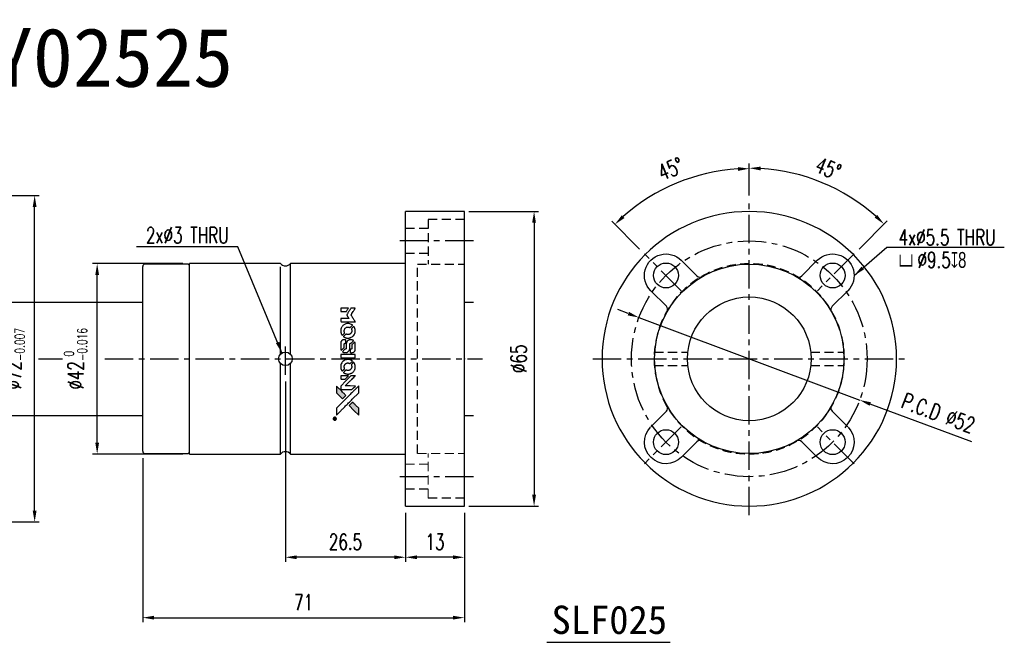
# Model space of a CAD drawing. Header units: millimetres. Extents: x -62 to 395, y -73 to 75.
# Tile 2 of 2: x 178 to 395, y -63 to 75. Entities that reach past the tile are written whole.
import ezdxf
from ezdxf.enums import TextEntityAlignment as Align

# ---------------------------------------------------------------- set-up
doc = ezdxf.new("R2010")
doc.units = ezdxf.units.MM
doc.linetypes.add('CENTER', pattern=[2, 1.25, -0.25, 0.25, -0.25])
doc.linetypes.add('DASHED', pattern=[0.75, 0.5, -0.25])
for name, color, linetype in [('CHA', 7, 'Continuous'), ('CL', 1, 'CENTER'), ('DIM', 4, 'Continuous'), ('HID', 2, 'DASHED'), ('OUT', 3, 'Continuous')]:
    doc.layers.add(name, color=color, linetype=linetype)
doc.styles.add('DIM-7', font='SIMPLEX.shx', dxfattribs={"width": 0.7, "bigfont": 'chineset.shx'})
doc.styles.add('T', font='kaiu.ttf')
doc.dimstyles.new('CNS', dxfattribs={"dimtxt": 3.5, "dimasz": 2.5, "dimexe": 1, "dimexo": 1.5, "dimgap": 0.09, "dimtad": 0, "dimdsep": 46, "dimtxsty": 'DIM-7', "dimcen": 0.09, "dimclrd": 1, "dimclre": 1, "dimclrt": 4, "dimadec": 0, "dimazin": 0, "dimtfac": 1, "dimtix": 1, "dimtmove": 2, "dimatfit": 3, "dimfxl": 1, "dimtvp": 0.971429, "dimtolj": 1, "dimarcsym": 0})

# ---------------------------------------------------------------- blocks, each defined once
blk = doc.blocks.new('*D9')
at = {"layer": 'DEFPOINTS', "color": 0}
for p in [(140.8, 36), (181.15, 36), (140.8, -36)]:
    blk.add_point(p, dxfattribs=at)
at = {"layer": 'DIM', "color": 0, "lineweight": -2}
for p, q in [((142.3, 36), (182.15, 36)), ((181.15, -33.5), (181.15, 33.5)), ((142.3, -36), (182.15, -36))]:
    blk.add_line(p, q, dxfattribs=at)
at = {"layer": 'DIM', "color": 0}
for points in [[(180.73, 33.5), (181.57, 33.5), (181.15, 36)], [(180.73, -33.5), (181.57, -33.5), (181.15, -36)]]:
    blk.add_solid(points, dxfattribs=at)
at = {"layer": 'DIM', "color": 0, "insert": (176.39, 0), "char_height": 3.5, "attachment_point": 5, "rotation": 90, "style": 'DIM-7'}
blk.add_mtext('\\A1;%%C72{\\H2.1;\\S 0^ -0.007;}', dxfattribs=at)
blk = doc.blocks.new('*D13')
at = {"layer": 'DEFPOINTS', "color": 0}
for p in [(275.5, 32.5), (275.5, -32.5), (291.37, -32.5)]:
    blk.add_point(p, dxfattribs=at)
at = {"layer": 'DIM', "color": 0, "lineweight": -2}
for p, q in [((277, 32.5), (292.37, 32.5)), ((291.37, 30), (291.37, -30)), ((277, -32.5), (292.37, -32.5))]:
    blk.add_line(p, q, dxfattribs=at)
at = {"layer": 'DIM', "color": 0}
for points in [[(290.95, 30), (291.79, 30), (291.37, 32.5)], [(290.95, -30), (291.79, -30), (291.37, -32.5)]]:
    blk.add_solid(points, dxfattribs=at)
at = {"layer": 'DIM', "color": 0, "insert": (287.97, 0), "char_height": 3.5, "attachment_point": 5, "rotation": 90, "style": 'DIM-7'}
blk.add_mtext('\\A1;%%C65', dxfattribs=at)
blk = doc.blocks.new('*D14')
at = {"layer": 'DEFPOINTS', "color": 0}
for p in [(263, -32.5), (276, -32.5), (263, -43.78)]:
    blk.add_point(p, dxfattribs=at)
at = {"layer": 'DIM', "color": 0, "lineweight": -2}
for p, q in [((263, -34), (263, -44.78)), ((276, -34), (276, -44.78)), ((273.5, -43.78), (265.5, -43.78))]:
    blk.add_line(p, q, dxfattribs=at)
at = {"layer": 'DIM', "color": 0}
for points in [[(265.5, -43.37), (265.5, -44.2), (263, -43.78)], [(273.5, -43.37), (273.5, -44.2), (276, -43.78)]]:
    blk.add_solid(points, dxfattribs=at)
at = {"layer": 'DIM', "color": 0, "insert": (269.5, -40.38), "char_height": 3.5, "attachment_point": 5, "style": 'DIM-7'}
blk.add_mtext('\\A1;13', dxfattribs=at)
blk = doc.blocks.new('*D15')
at = {"layer": 'DEFPOINTS', "color": 0}
for p in [(236.5, -3.5), (263, -32.5), (236.5, -43.78)]:
    blk.add_point(p, dxfattribs=at)
at = {"layer": 'DIM', "color": 0, "lineweight": -2}
for p, q in [((236.5, -5), (236.5, -44.78)), ((263, -34), (263, -44.78)), ((260.5, -43.78), (239, -43.78))]:
    blk.add_line(p, q, dxfattribs=at)
at = {"layer": 'DIM', "color": 0}
for points in [[(239, -43.37), (239, -44.2), (236.5, -43.78)], [(260.5, -43.37), (260.5, -44.2), (263, -43.78)]]:
    blk.add_solid(points, dxfattribs=at)
at = {"layer": 'DIM', "color": 0, "insert": (249.75, -40.38), "char_height": 3.5, "attachment_point": 5, "style": 'DIM-7'}
blk.add_mtext('\\A1;26.5', dxfattribs=at)
blk = doc.blocks.new('*D16')
at = {"layer": 'DEFPOINTS', "color": 0}
for p in [(194.95, 21), (215.35, 21), (215.35, -21)]:
    blk.add_point(p, dxfattribs=at)
at = {"layer": 'DIM', "color": 7, "lineweight": -2}
for p, q in [((213.85, 21), (193.95, 21)), ((194.95, -18.5), (194.95, 18.5)), ((213.85, -21), (193.95, -21))]:
    blk.add_line(p, q, dxfattribs=at)
at = {"layer": 'DIM', "color": 7}
for points in [[(194.53, 18.5), (195.37, 18.5), (194.95, 21)], [(194.53, -18.5), (195.37, -18.5), (194.95, -21)]]:
    blk.add_solid(points, dxfattribs=at)
at = {"layer": 'DIM', "color": 7, "insert": (190.19, 0), "char_height": 3.5, "attachment_point": 5, "rotation": 90, "style": 'DIM-7'}
blk.add_mtext('\\A1;%%C42{\\H2.1;\\S 0^ -0.016;}', dxfattribs=at)
blk = doc.blocks.new('*D17')
at = {"layer": 'DEFPOINTS', "color": 0}
for p in [(328.01, 40.52), (338.87, 34.5), (315.71, 23.16), (323.84, 15.03), (338.87, -34.5)]:
    blk.add_point(p, dxfattribs=at)
at = {"layer": 'DIM', "color": 0, "lineweight": -2}
for p, q in [((338.87, 36), (338.87, 42.95)), ((314.65, 24.22), (308.5, 30.37))]:
    blk.add_line(p, q, dxfattribs=at)
blk.add_arc((338.87, 0), 41.95, 93.4154, 131.585, dxfattribs=at)
at = {"layer": 'DIM', "color": 0}
for points in [[(336.36, 42.29), (336.38, 41.45), (338.87, 41.95)], [(311.32, 31.07), (310.74, 31.68), (309.21, 29.66)]]:
    blk.add_solid(points, dxfattribs=at)
at = {"layer": 'DIM', "color": 0, "insert": (321.52, 41.89), "char_height": 3.5, "attachment_point": 5, "rotation": 22.5002, "style": 'DIM-7'}
blk.add_mtext('\\A1;45°', dxfattribs=at)
blk = doc.blocks.new('*D18')
at = {"layer": 'DEFPOINTS', "color": 0}
for p in [(359.9, 36.43), (338.87, 34.5), (362.03, 23.16), (353.9, 15.03), (338.87, -34.5)]:
    blk.add_point(p, dxfattribs=at)
at = {"layer": 'DIM', "color": 0, "lineweight": -2}
for p, q in [((338.87, 36), (338.87, 43.06)), ((363.09, 24.22), (369.32, 30.45))]:
    blk.add_line(p, q, dxfattribs=at)
blk.add_arc((338.87, 0), 42.06, 48.4056, 86.594, dxfattribs=at)
at = {"layer": 'DIM', "color": 0}
for points in [[(341.36, 41.57), (341.38, 42.4), (338.87, 42.06)], [(367.08, 31.76), (366.51, 31.15), (368.61, 29.74)]]:
    blk.add_solid(points, dxfattribs=at)
at = {"layer": 'DIM', "color": 0, "insert": (356.27, 42), "char_height": 3.5, "attachment_point": 5, "rotation": 337.4998, "style": 'DIM-7'}
blk.add_mtext('\\A1;45°', dxfattribs=at)
blk = doc.blocks.new('*D20')
at = {"layer": 'DEFPOINTS', "color": 0}
for p in [(314.52, 9.1), (363.23, -9.1)]:
    blk.add_point(p, dxfattribs=at)
at = {"layer": 'DIM', "color": 0, "lineweight": -2}
for p, q in [((312.17, 9.97), (309.83, 10.85)), ((314.52, 9.1), (363.23, -9.1)), ((387.96, -18.34), (365.57, -9.97))]:
    blk.add_line(p, q, dxfattribs=at)
at = {"layer": 'DIM', "color": 0}
for points in [[(312.32, 10.36), (312.03, 9.58), (314.52, 9.1)], [(365.71, -9.58), (365.42, -10.36), (363.23, -9.1)]]:
    blk.add_solid(points, dxfattribs=at)
at = {"layer": 'DIM', "color": 0, "insert": (380.6, -11.96), "char_height": 3.5, "attachment_point": 5, "rotation": 339.5148, "style": 'DIM-7'}
blk.add_mtext('\\A1;P.C.D ∅52', dxfattribs=at)
blk = doc.blocks.new('*D21')
at = {"layer": 'DEFPOINTS', "color": 0}
for p in [(205, -20.4), (276, -32.5), (276, -57.11)]:
    blk.add_point(p, dxfattribs=at)
at = {"layer": 'DIM', "color": 0, "lineweight": -2}
for p, q in [((205, -21.9), (205, -58.11)), ((276, -34), (276, -58.11)), ((207.5, -57.11), (273.5, -57.11))]:
    blk.add_line(p, q, dxfattribs=at)
at = {"layer": 'DIM', "color": 0}
for points in [[(207.5, -56.69), (207.5, -57.52), (205, -57.11)], [(273.5, -56.69), (273.5, -57.52), (276, -57.11)]]:
    blk.add_solid(points, dxfattribs=at)
at = {"layer": 'DIM', "color": 0, "insert": (240.5, -53.71), "char_height": 3.5, "attachment_point": 5, "style": 'DIM-7'}
blk.add_mtext('\\A1;71', dxfattribs=at)
blk = doc.blocks.new('A$C4a83a9b0')
at = {"linetype": 'Continuous'}
h = blk.add_hatch(color=256, dxfattribs=at)
h.dxf.hatch_style = 1
h.paths.add_polyline_path([(3147, 747), (3045, 747), (2943, 747), (2856, 658, 0.000288), (2822, 624, 0.000479), (2794, 596, 0.000013), (2768, 570, 0.197177), (2768, 570, 0.197497), (2768, 569, 0.00004), (2783, 554, 0.000834), (2799, 538, 0.000506), (2818, 519), (2869, 468), (3008, 607)])
h.paths.add_polyline_path([(2670, 271), (2620, 321, 0.000476), (2601, 340, 0.000789), (2584, 357, 0.000035), (2569, 371, 0.19758), (2569, 372, 0.198396), (2569, 371, 0.000019), (2549, 351, 0.000582), (2526, 329, 0.000351), (2500, 303, 0.000108), (2389, 191, 0.000692), (2332, 134, 0.000077), (2294, 95, 0.197527), (2293, 94, 0.410182), (2294, 93, 0.000493), (2314, 93, 0.002424), (2343, 93, 0.000529), (2393, 93), (2493, 93), (2581, 182)])
for points in [[(0, 584), (0, 519), (18, 508, -0.000297), (29, 501, -0.000037), (52, 487, -0.000043), (80, 470, -0.000036), (111, 451, 0.000044), (140, 433, 0.000063), (166, 417, 0.000035), (188, 404, 0.0009), (194, 400), (203, 395), (214, 402, 0.001175), (221, 406, 0.000208), (233, 413, 0.000225), (247, 422, 0.000203), (262, 432, -0.000711), (276, 440, -0.001119), (288, 448, -0.000263), (299, 455, -0.04589), (300, 455, -0.519312), (301, 454, -0.001914), (302, 437, -0.003124), (302, 408, -0.000285), (302, 337), (302, 219), (343, 219, 0.001727), (373, 219, 0.025279), (383, 219, 0.073886), (390, 221, 0.07426), (395, 224, 0.03264), (396, 225, 0.01784), (398, 227, 0.017712), (399, 229, 0.026854), (400, 231), (403, 235), (403, 442), (403, 649), (401, 647, -0.004595), (399, 646, -0.00016), (393, 642, -0.000298), (385, 638, -0.000208), (377, 633, 0.000986), (352, 617, 0.00025), (312, 592, 0.000268), (270, 566, 0.000436), (234, 543, -0.002932), (222, 535, -0.004718), (212, 529, -0.001113), (203, 524, -0.227179), (202, 524, -0.045982), (201, 524, -0.000145), (188, 532, -0.000825), (175, 540, -0.000517), (159, 550, 0.000056), (104, 584, 0.000289), (74, 603, 0.000481), (51, 617, 0.000418), (28, 631), (0, 648)], [(646, 646, 0.024131), (627, 644, 0.022344), (609, 639, 0.021883), (590, 633, 0.020884), (572, 625, 0.010669), (562, 619, 0.010389), (552, 613, 0.010913), (543, 608, 0.022227), (536, 603), (534, 601), (566, 569, 0.002452), (579, 556, 0.003628), (590, 546, 0.001662), (600, 536, 0.070159), (602, 535, 0.047671), (604, 534, 0.018624), (607, 534, 0.017921), (610, 533, 0.018804), (613, 533, 0.018255), (617, 533, 0.041312), (620, 533, 0.037164), (623, 534, 0.012342), (627, 536, -0.015101), (638, 540, -0.035998), (646, 542, -0.033244), (655, 543, -0.011249), (669, 543, -0.004059), (679, 543, -0.019693), (685, 543, -0.027943), (690, 542, -0.014411), (696, 540, -0.033089), (711, 535, -0.033887), (724, 528, -0.034021), (737, 520, -0.033942), (748, 510, -0.02816), (758, 498, -0.035032), (766, 486, -0.035269), (772, 473, -0.029196), (777, 459, -0.037862), (780, 442, -0.043657), (780, 426, -0.043064), (778, 410, -0.035184), (772, 393, 0.033699), (770, 386, 0.052815), (769, 378, 0.059167), (769, 372, 0.058972), (771, 366, 0.059208), (774, 361, 0.021125), (780, 355, 0.008691), (790, 345, 0.000851), (814, 321, 0.001873), (826, 309, 0.013884), (832, 303, 0.022355), (836, 300, 0.341453), (837, 301, 0.073011), (841, 304, 0.004587), (848, 315, 0.00748), (855, 327, 0.016837), (860, 336, 0.028606), (870, 359, 0.031352), (877, 381, 0.031004), (881, 405, 0.0268), (882, 430, 0.026698), (881, 457, 0.03002), (877, 482, 0.030357), (869, 506, 0.028554), (859, 530, 0.062944), (830, 574, 0.062206), (790, 610, 0.062448), (743, 634, 0.064355), (692, 646, 0.017377), (682, 647, 0.008369), (669, 647, 0.008367), (656, 647, 0.01757)], [(953, 591, 0.023289), (946, 581, 0.026845), (941, 571, 0.026047), (937, 560, 0.019751), (933, 547, 0.013249), (932, 540, 0.025169), (931, 534, 0.016532), (931, 527, 0.002937), (931, 514, 0.003317), (931, 501, 0.011808), (931, 494, 0.01777), (931, 488, 0.021476), (932, 483, 0.04325), (939, 460, 0.045753), (950, 439, 0.04649), (965, 421, 0.047672), (982, 406, 0.025315), (989, 401, 0.015208), (998, 396, 0.01512), (1008, 392, 0.022488), (1017, 389, 0.027857), (1030, 385, 0.034138), (1043, 383, 0.014286), (1063, 383, 0.00124), (1113, 383, -0.00103), (1144, 382, -0.002552), (1166, 382, -0.001594), (1184, 382, -0.047676), (1188, 381, -0.085307), (1195, 378, -0.097789), (1201, 373, -0.085947), (1205, 366, -0.051339), (1207, 356, 0.014634), (1207, 352, 0.015028), (1208, 349, 0.014927), (1208, 346, 0.059415), (1209, 345, 0.070595), (1212, 341, 0.00028), (1247, 305, 0.000111), (1283, 268, 0.200239), (1285, 268, 0.268906), (1286, 268, 0.001866), (1291, 277, 0.007532), (1296, 286, 0.017818), (1299, 292, 0.013256), (1302, 299, 0.011636), (1304, 307, 0.011528), (1307, 315, 0.012303), (1309, 323, 0.0423), (1310, 335, 0.013657), (1311, 353, 0.013857), (1310, 371, 0.037428), (1308, 384, 0.014927), (1306, 393, 0.0122), (1303, 402, 0.012518), (1300, 410, 0.023062), (1297, 417, 0.065961), (1281, 441, 0.06055), (1258, 461, 0.059676), (1231, 475, 0.060497), (1202, 483, 0.025683), (1196, 483, 0.001528), (1177, 483, 0.002124), (1153, 483, 0.001173), (1123, 484, -0.000809), (1072, 484, -0.017164), (1057, 484, -0.063931), (1048, 486, -0.108429), (1043, 489, -0.052941), (1039, 493, -0.063675), (1037, 498, -0.050562), (1036, 503, -0.020337), (1035, 511, 0.009897), (1035, 515, 0.016482), (1034, 519, 0.019019), (1033, 522, 0.06043), (1033, 524, 0.076267), (1029, 529, 0.00054), (996, 562, 0.000307), (961, 596, 0.142594), (959, 597, 0.232419), (958, 597, 0.022995), (956, 596, 0.024627), (955, 594, 0.015407)], [(1047, 647, 0.018538), (1040, 646, 0.010695), (1032, 645, 0.01068), (1025, 643, 0.017678), (1018, 641, 0.013849), (1011, 638, 0.011814), (1004, 635, 0.004513), (997, 632, 0.290035), (996, 631, 0.196418), (996, 630, 0.000124), (1009, 618, 0.001477), (1022, 604, 0.000898), (1039, 587), (1082, 545), (1135, 544, -0.001471), (1175, 544, -0.028714), (1188, 543, -0.097073), (1195, 541, -0.084199), (1201, 536, -0.042698), (1204, 532, -0.053912), (1206, 528, -0.051004), (1207, 524, -0.032967), (1207, 518, 0.00807), (1207, 516, 0.003023), (1207, 512, 0.002994), (1207, 508, 0.003629), (1208, 504), (1208, 495), (1249, 495, 0.001618), (1269, 495, 0.005206), (1282, 495, 0.00535), (1291, 495, 0.060675), (1294, 496, 0.048484), (1296, 497, 0.02389), (1299, 498, 0.022812), (1301, 500, 0.02462), (1303, 502, 0.061781), (1307, 507, 0.080179), (1310, 512, 0.048561), (1311, 520, 0.010021), (1311, 534, 0.016602), (1310, 554, 0.031409), (1308, 569, 0.036474), (1305, 582, 0.03439), (1299, 595, 0.065928), (1285, 615, 0.069066), (1266, 631, 0.065697), (1243, 641, 0.051559), (1216, 646, 0.020904), (1202, 647, 0.000451), (1131, 647, 0.000419), (1060, 647, 0.022759)], [(1360, 433), (1361, 219), (1403, 219), (1445, 219), (1450, 222, 0.071429), (1454, 225, 0.054799), (1457, 229, 0.053585), (1460, 234, 0.060698), (1461, 239, 0.033975), (1462, 248, 0.000112), (1462, 357, 0.000726), (1462, 464, 0.001084), (1461, 557), (1461, 648), (1410, 648), (1360, 648)], [(1702, 646, 0.023681), (1684, 644, 0.022402), (1666, 639, 0.021929), (1649, 633, 0.020503), (1631, 625, 0.013745), (1621, 620, 0.009767), (1610, 614, 0.009658), (1601, 607, 0.027804), (1594, 602), (1592, 600), (1623, 569, 0.002053), (1638, 554, 0.006738), (1649, 544, 0.007826), (1656, 538, 0.063909), (1659, 535, 0.061532), (1665, 533, 0.068674), (1671, 533, 0.052072), (1678, 534, 0.019648), (1687, 537, -0.018366), (1698, 540, -0.0288), (1708, 542, -0.029061), (1718, 543, -0.019155), (1730, 543, -0.053809), (1755, 540, -0.058833), (1778, 531, -0.058566), (1799, 516, -0.052525), (1816, 498, -0.044733), (1826, 481, -0.040573), (1833, 463, -0.041123), (1837, 445, -0.04951), (1838, 427, -0.017369), (1837, 418, -0.024255), (1835, 411, -0.023787), (1833, 403, -0.015798), (1830, 395, 0.010631), (1828, 390, 0.033653), (1827, 386, 0.037806), (1827, 383, 0.016307), (1827, 378, 0.068179), (1828, 369, 0.095747), (1831, 362, 0.033418), (1840, 352, 0.002133), (1867, 325, 0.001452), (1883, 310, 0.012393), (1890, 304, 0.020479), (1894, 301, 0.344362), (1896, 301, 0.074287), (1899, 304, 0.005454), (1906, 316, 0.008391), (1914, 328, 0.017097), (1919, 338, 0.027375), (1928, 358, 0.02835), (1934, 379, 0.027723), (1938, 401, 0.023913), (1940, 425, 0.027047), (1939, 453, 0.031685), (1935, 479, 0.032425), (1928, 504, 0.031013), (1918, 528, 0.037914), (1901, 557, 0.040153), (1880, 583, 0.039834), (1855, 604, 0.036173), (1826, 623, 0.040752), (1798, 635, 0.035885), (1766, 644, 0.035491), (1734, 647, 0.037615)], [(1990, 585), (1990, 520), (2141, 369), (2292, 219), (2334, 219, 0.0008), (2360, 219, 0.010795), (2370, 219, 0.030495), (2376, 220, 0.080372), (2380, 221, 0.03816), (2383, 224, 0.041799), (2386, 226, 0.042486), (2389, 229, 0.042078), (2391, 233, 0.099276), (2392, 238, 0.003302), (2392, 259, 0.002586), (2392, 296, 0.000204), (2392, 393), (2392, 549), (2342, 599), (2292, 649), (2291, 499), (2291, 349), (2143, 498, 0.000253), (2086, 554, 0.000412), (2038, 603, 0.000041), (1995, 646, 0.041338), (1993, 648), (1990, 650)], [(2413, 624, -0.000056), (2473, 563, -0.000021), (2559, 478, -0.000021), (2652, 385, -0.000025), (2739, 297), (2943, 93), (3044, 93), (3145, 93), (3009, 230, 0.000274), (2943, 296, 0.000123), (2857, 383, 0.000121), (2766, 475, 0.000165), (2683, 557), (2494, 747), (2392, 747), (2291, 747)], [(2856, 658, 0.000288), (2822, 624, 0.000479), (2794, 596, 0.000013), (2768, 570, 0.197177), (2768, 570, 0.197497), (2768, 569, 0.00004), (2783, 554, 0.000836), (2799, 538, 0.000505), (2818, 519), (2869, 468), (3008, 607), (3147, 747), (3045, 747), (2943, 747)], [(0, 333), (0, 219), (42, 219, 0.000842), (68, 219, 0.010591), (78, 219, 0.028995), (84, 219, 0.069543), (87, 221, 0.051063), (91, 223, 0.039932), (95, 226, 0.039414), (98, 230, 0.045845), (100, 233, 0.094811), (101, 237, 0.007124), (101, 249, 0.004713), (101, 268, 0.000534), (101, 311), (101, 385), (91, 391, 0.000828), (60, 410, 0.000879), (31, 428, 0.000048), (1, 446, 0.137596), (0, 447, 0.413028), (0, 446, 0.000016), (0, 413, 0.000623), (0, 376, 0.000374)], [(494, 559, 0.064158), (468, 510, 0.06356), (455, 455, 0.064004), (456, 399, 0.066747), (471, 345, 0.04321), (489, 312, 0.044737), (513, 283, 0.044901), (541, 258, 0.044184), (573, 239, 0.026293), (598, 229, 0.033344), (621, 222, 0.033227), (646, 219, 0.025815), (673, 218, 0.023119), (698, 220, 0.031044), (721, 224, 0.031337), (743, 231, 0.024258), (766, 241, 0.015622), (774, 245, 0.008495), (784, 251, 0.008415), (793, 257, 0.020814), (799, 262), (802, 264), (772, 295, 0.002843), (748, 318, 0.033917), (739, 327, 0.087906), (732, 330, 0.073302), (723, 332, 0.022047), (719, 331, 0.026465), (715, 331, 0.022233), (711, 330, 0.009985), (706, 328, -0.039011), (686, 323, -0.044398), (666, 322, -0.045096), (647, 324, -0.04265), (628, 329, -0.071154), (601, 344, -0.068827), (579, 365, -0.068713), (564, 392, -0.070507), (557, 422, -0.028605), (557, 435, -0.031418), (558, 447, -0.031044), (560, 460, -0.02668), (564, 472, 0.038913), (567, 479, 0.043732), (568, 487, 0.047754), (567, 494, 0.075756), (566, 499, 0.07294), (564, 502, 0.003456), (556, 510, 0.005023), (546, 521, 0.002422), (532, 535, 0.000819), (520, 547, 0.001349), (510, 557, 0.0001), (500, 566, 0.205335), (500, 567, 0.219821), (500, 566, 0.002494), (498, 564, 0.007089), (496, 562, 0.004494)], [(947, 370, 0.065483), (942, 367, 0.053271), (938, 363, 0.052018), (934, 359, 0.0556), (931, 353, 0.036839), (930, 350, 0.026922), (930, 346, 0.016905), (930, 340, 0.004317), (930, 332, 0.016369), (930, 313, 0.029936), (932, 298, 0.03418), (936, 285, 0.031327), (941, 272, 0.046935), (951, 256, 0.054053), (963, 243, 0.053701), (977, 233, 0.045364), (995, 225, 0.032479), (1010, 221, 0.03386), (1025, 219, 0.013578), (1050, 219, 0.001155), (1113, 219, 0.000413), (1166, 219, 0.005008), (1187, 219, 0.013199), (1199, 220, 0.033956), (1207, 221, 0.013909), (1216, 223, 0.010864), (1225, 226, 0.010938), (1234, 229, 0.028702), (1239, 232), (1244, 234), (1201, 278), (1158, 322), (1107, 322, -0.001504), (1085, 322, -0.00328), (1069, 322, -0.001901), (1056, 322, -0.061333), (1053, 323, -0.063621), (1048, 324, -0.048633), (1044, 327, -0.046769), (1040, 331, -0.047961), (1038, 336, -0.02678), (1036, 340, -0.050957), (1035, 343, -0.029398), (1035, 347, -0.00401), (1034, 357), (1034, 372), (993, 372, 0.001061), (969, 371, 0.009147), (958, 371, 0.020721), (952, 371, 0.051619)], [(1552, 559, 0.018008), (1546, 550, 0.009842), (1539, 538, 0.009807), (1532, 526, 0.015716), (1527, 515, 0.048467), (1515, 477, 0.045841), (1511, 436, 0.046006), (1513, 395, 0.049638), (1524, 357, 0.064819), (1550, 307, 0.06695), (1588, 266, 0.066691), (1636, 236, 0.063505), (1691, 220, 0.03135), (1705, 218, 0.010439), (1725, 218, 0.010391), (1746, 218, 0.032408), (1759, 220, 0.015696), (1776, 223, 0.018095), (1791, 227, 0.018551), (1805, 233, 0.018352), (1820, 239, 0.015568), (1829, 244, 0.009832), (1839, 250, 0.009795), (1849, 257, 0.023727), (1856, 262), (1859, 264), (1828, 295, 0.001528), (1811, 313, 0.010022), (1802, 322, 0.019586), (1796, 326, 0.061865), (1792, 329, 0.055054), (1785, 331, 0.061607), (1778, 332, 0.048725), (1771, 331, 0.020221), (1761, 328, -0.017722), (1750, 325, -0.02685), (1740, 323, -0.02759), (1730, 322, -0.020233), (1719, 322, -0.04793), (1699, 325, -0.048386), (1679, 332, -0.047866), (1661, 342, -0.044964), (1645, 356, -0.04333), (1631, 373, -0.050921), (1622, 391, -0.051473), (1616, 411, -0.0459), (1614, 432, -0.019014), (1614, 442, -0.024114), (1616, 451, -0.025081), (1618, 460, -0.023892), (1620, 469, 0.008624), (1623, 475, 0.026486), (1624, 480, 0.035074), (1625, 484, 0.02756), (1625, 489, 0.087163), (1624, 496, 0.073291), (1620, 503, 0.028074), (1611, 512, 0.002594), (1589, 535), (1557, 567)], [(1990, 332), (1990, 218), (2032, 219), (2075, 219), (2080, 222, 0.03146), (2082, 224, 0.026444), (2084, 226, 0.026444), (2086, 228, 0.031457), (2087, 230), (2091, 235), (2091, 291), (2091, 347), (2041, 396, 0.000745), (2022, 415, 0.001228), (2006, 431, 0.000087), (1991, 445, 0.195134), (1991, 446, 0.412117), (1990, 445, 0.000048), (1990, 412, 0.00109), (1990, 376, 0.000653)], [(2500, 303, 0.000108), (2389, 191, 0.000692), (2332, 134, 0.000077), (2294, 95, 0.197527), (2293, 94, 0.410182), (2294, 93, 0.000493), (2314, 93, 0.002424), (2343, 93, 0.000529), (2393, 93), (2493, 93), (2581, 182), (2670, 271), (2620, 321, 0.000476), (2601, 340, 0.000789), (2584, 357, 0.000035), (2569, 371, 0.19758), (2569, 372, 0.198396), (2569, 371, 0.000019), (2549, 351, 0.000582), (2526, 329, 0.000351)], [(3243, 89, 0.082374), (3230, 83, 0.083404), (3220, 73, 0.082663), (3213, 60, 0.07897), (3211, 46, 0.084941), (3214, 30, 0.08953), (3222, 16, 0.090743), (3234, 6, 0.090193), (3249, 1, 0.10067), (3266, 1, 0.099454), (3281, 9, 0.097736), (3293, 22, 0.09365), (3299, 38, 0.07584), (3299, 51, 0.068415), (3296, 64, 0.068328), (3289, 75, 0.075277), (3279, 83, 0.059367), (3271, 88, 0.048986), (3262, 90, 0.048519), (3252, 90, 0.055347)], [(3237, 45), (3237, 20), (3240, 20), (3243, 20), (3243, 30), (3244, 41), (3250, 41), (3256, 42), (3260, 35, -0.003356), (3262, 32, -0.002757), (3264, 29, -0.002784), (3266, 26, -0.007382), (3267, 24, 0.019487), (3269, 21, 0.098302), (3270, 20, 0.116932), (3271, 20, 0.032798), (3273, 20), (3277, 20), (3274, 24, 0.005748), (3273, 27, 0.002522), (3271, 30, 0.002495), (3269, 33, 0.00334), (3267, 36), (3263, 42), (3267, 44, 0.066516), (3270, 46, 0.085926), (3272, 49, 0.082934), (3274, 53, 0.05747), (3274, 57, 0.023576), (3273, 60, 0.043538), (3273, 62, 0.050891), (3272, 64, 0.049897), (3271, 65, 0.067884), (3268, 68, 0.077412), (3264, 70, 0.049266), (3258, 70, 0.012208), (3250, 71), (3237, 71)], [(3264, 62, -0.120545), (3266, 60, -0.09136), (3267, 57, -0.087576), (3267, 53, -0.098026), (3265, 50, -0.079907), (3264, 49, -0.087697), (3262, 48, -0.041371), (3259, 48, -0.005557), (3253, 48), (3243, 47), (3243, 56), (3243, 65), (3252, 65, -0.007471), (3258, 64, -0.035301), (3261, 64, -0.060486), (3263, 64, -0.063546)]]:
    blk.add_lwpolyline(points, format="xyb", close=True)
blk = doc.blocks.new('A$C9323e3cd')
at = {"xscale": 0.006, "yscale": 0.006, "zscale": 0.006, "rotation": 90}
blk.add_blockref('A$C4a83a9b0', (4.48, 0), dxfattribs=at)

msp = doc.modelspace()

# ---------------------------------------------------------------- linework, layer by layer
at = {"layer": 'CL', "color": 7, "lineweight": 30, "ltscale": 5}
for p, q in [((338.871, -34.5), (338.871, 34.5)), ((278, 26), (261, 26)), ((323.845, 15.026), (315.713, 23.158)), ((362.029, 23.158), (353.897, 15.026)), ((236.5, -3.5), (236.5, 3.5)), ((304.371, 0), (373.371, 0)), ((323.845, -15.026), (315.713, -23.158)), ((362.029, -23.158), (353.897, -15.026))]:
    msp.add_line(p, q, dxfattribs=at)
at = {"layer": 'CL', "color": 7, "ltscale": 5}
for p, q in [((181.994, 0), (187.282, 0)), ((196.643, 0), (280, 0)), ((278, -26), (261, -26))]:
    msp.add_line(p, q, dxfattribs=at)
at = {"layer": 'CL', "color": 7, "ltscale": 0.3}
msp.add_line((353.784, -21.297), (353.784, -21.298), dxfattribs=at)
at = {"layer": 'CL', "color": 7, "lineweight": 30, "ltscale": 5}
msp.add_circle((338.871, 0), 26, dxfattribs=at)
at = {"layer": 'DIM', "color": 7}
msp.add_line((294.214, -62.54), (321.395, -62.54), dxfattribs=at)
at = {"layer": 'HID', "color": 7, "ltscale": 4}
for p, q in [((268, 30.75), (268, 20.9)), ((276, 30.75), (268, 30.75)), ((268, 28.75), (263, 28.75)), ((268, 23.25), (263, 23.25)), ((265.65, -20.9), (265.65, 20.9)), ((265.65, 20.9), (276, 20.9)), ((317.925, 1.5), (325.304, 1.5)), ((352.438, 1.5), (359.717, 1.5)), ((317.925, -1.5), (325.304, -1.5)), ((352.438, -1.5), (359.717, -1.5)), ((268, -28.75), (263, -28.75)), ((276, -30.75), (268, -30.75))]:
    msp.add_line(p, q, dxfattribs=at)
at = {"layer": 'HID', "color": 7, "lineweight": 15, "ltscale": 4}
for p, q in [((265.65, -20.9), (276, -20.9)), ((268, -30.75), (268, -20.9)), ((268, -23.25), (263, -23.25))]:
    msp.add_line(p, q, dxfattribs=at)
at = {"layer": 'HID', "color": 7, "ltscale": 4, "extrusion": (0, 0, -1)}
msp.add_circle((-338.871, 0), 21, dxfattribs=at)
at = {"layer": 'OUT', "color": 7}
for p, q in [((276, 32.5), (263, 32.5)), ((263, -32.5), (263, 32.5)), ((276, -32.5), (276, 32.5)), ((327.287, 18.301), (323.856, 21.732)), ((350.455, 18.301), (353.886, 21.732)), ((235.382, 21), (215.35, 21)), ((215.35, -20.5), (215.35, 20.5)), ((235.382, 1), (235.382, 20.304)), ((263, 21), (237.618, 21)), ((237.618, 1), (237.618, 21)), ((317.127, 15.026), (320.57, 11.583)), ((360.615, 15.026), (357.172, 11.583)), ((155, 12.5), (205, 12.5)), ((276, 12.5), (278, 12.5)), ((235.382, -21), (235.382, -1)), ((237.618, -21), (237.618, -1)), ((155, -12.5), (205, -12.5)), ((276, -12.5), (278, -12.5)), ((317.127, -15.026), (320.57, -11.583)), ((360.615, -15.026), (357.172, -11.583)), ((327.287, -18.301), (323.887, -21.702)), ((350.455, -18.301), (353.855, -21.702)), ((215.35, -21), (235.382, -21)), ((237.618, -21), (263, -21)), ((263, -32.5), (276, -32.5))]:
    msp.add_line(p, q, dxfattribs=at)
at = {"layer": 'OUT', "color": 7, "linetype": 'Continuous'}
for p, q in [((205, 0), (205, 20.4)), ((214.85, 20.9), (205.5, 20.9)), ((215.35, 0), (215.35, 21)), ((205, -20.4), (205, 0)), ((215.35, -21), (215.35, 0)), ((205.5, -20.9), (214.85, -20.9))]:
    msp.add_line(p, q, dxfattribs=at)
at = {"layer": 'OUT', "color": 7, "extrusion": (0, 0, -1)}
msp.add_circle((-338.871, 0), 32.5, dxfattribs=at)
at = {"layer": 'OUT', "color": 7}
for centre, radius in [((320.486, 18.385), 2.75), ((338.871, 0), 20.9), ((357.256, 18.385), 2.75), ((338.871, 0), 13.65), ((236.5, 0), 1.5), ((320.486, -18.385), 2.75), ((357.256, -18.385), 2.75)]:
    msp.add_circle(centre, radius, dxfattribs=at)
at = {"layer": 'OUT', "color": 7, "extrusion": (0, 0, -1)}
for centre, start, end in [((-320.486, 18.385), 314.99681, 135.1882), ((-357.256, 18.385), 44.8118, 225.00319), ((-320.486, -18.385), 224.28399, 43.7324), ((-357.256, -18.385), 136.2676, 315.71601)]:
    msp.add_arc(centre, 4.75, start, end, dxfattribs=at)
at = {"layer": 'OUT', "color": 7, "linetype": 'Continuous'}
for centre, start, end in [((205.5, 20.4), 90, 180), ((214.85, 20.4), 0, 90), ((205.5, -20.4), 180, 270), ((214.85, -20.4), 270, 0)]:
    msp.add_arc(centre, 0.5, start, end, dxfattribs=at)
at = {"layer": 'OUT', "color": 7}
for centre, radius, start, end in [((236.5, 22), 1.5, 221.81031, 318.18969), ((327.994, 19.008), 1, 225, 299.77869), ((349.748, 19.008), 1, 240.22131, 315), ((319.863, 10.876), 1, 330.22238, 45), ((357.879, 10.876), 1, 135, 209.77762), ((319.863, -10.876), 1, 315, 29.77762), ((357.879, -10.876), 1, 150.22238, 225), ((327.994, -19.008), 1, 60.22131, 135), ((349.748, -19.008), 1, 45, 119.77869), ((236.5, -22), 1.5, 41.81031, 138.18969)]:
    msp.add_arc(centre, radius, start, end, dxfattribs=at)
msp.add_point((276, 0), dxfattribs=at)

# ---------------------------------------------------------------- block references
at = {"layer": 'CHA', "color": 7, "xscale": 1.25, "yscale": 1.25, "zscale": 1.25, "rotation": 180}
msp.add_blockref('A$C9323e3cd', (252.659, 11.186), dxfattribs=at)

# ---------------------------------------------------------------- texts
at = {"layer": 'CHA', "color": 7, "style": 'T'}
for s, height, p in [('RBLY02525', 13, (185.174, 66.397)), ('SLF025', 6.25, (307.973, -57.573))]:
    msp.add_text(s, height=height, dxfattribs=at).set_placement(p, align=Align.MIDDLE)
at = {"layer": 'DIM', "color": 7, "char_height": 3.5, "style": 'DIM-7'}
for s, insert, attachment_point in [('2x%%C3 {\\A1;THRU}', (223.984, 25.521), 9), ('4x%%C5.5 {\\A1;THRU}', (371.818, 25.053), 7), ('{\\Fgdt|c136;v }%%C9.5{\\Fgdt|c136;x8}', (371.818, 20.013), 7)]:
    msp.add_mtext(s, dxfattribs=dict(at, insert=insert, attachment_point=attachment_point))

# ---------------------------------------------------------------- dimensions: what is measured, and where the dimension line sits
at = {"layer": 'DIM', "color": 7}
for base, line1, picture, middle in [((328.015, 40.517), ((323.845, 15.026), (315.713, 23.158)), '*D17', (321.518, 41.894)), ((359.902, 36.426), ((362.029, 23.158), (353.897, 15.026)), '*D18', (356.268, 42.001))]:
    dim = msp.add_angular_dim_2l(base=base, line1=line1, line2=((338.871, -34.5), (338.871, 34.5)), dimstyle='CNS', override={"dimclrd": 0, "dimclre": 0, "dimclrt": 0}, dxfattribs=at)
    dim.commit()
    dim.dimension.update_dxf_attribs({"geometry": picture, "text_midpoint": middle})
for base, p1, p2, override, picture, middle in [((181.15, 36), (140.8, -36), (140.8, 36), {"dimclrd": 0, "dimclre": 0, "dimclrt": 0, "dimtol": 1, "dimtm": 0.007, "dimtfac": 0.6, "dimtdec": 3}, '*D9', (176.39, 0)), ((291.371, -32.5), (275.5, 32.5), (275.5, -32.5), {"dimclrd": 0, "dimclre": 0, "dimclrt": 0}, '*D13', (287.971, 0)), ((194.951, 21), (215.35, -21), (215.35, 21), {"dimclrd": 7, "dimclre": 7, "dimclrt": 7, "dimtol": 1, "dimtm": 0.016, "dimtfac": 0.6, "dimtdec": 3}, '*D16', (190.191, 0))]:
    dim = msp.add_linear_dim(base=base, p1=p1, p2=p2, angle=90, text='%%C<>', dimstyle='CNS', override=override, dxfattribs=at)
    dim.commit()
    dim.dimension.update_dxf_attribs({"geometry": picture, "text_midpoint": middle})
dim = msp.add_diameter_dim_2p(p1=(314.515, 9.099), p2=(363.227, -9.099), text='P.C.D <>', dimstyle='CNS', override={"dimclrd": 0, "dimclre": 0, "dimclrt": 0, "dimtmove": 0}, dxfattribs=at)
dim.commit()
dim.dimension.update_dxf_attribs({"geometry": '*D20', "text_midpoint": (379.411, -15.145), "dimtype": 163})
for base, p1, p2, picture, middle in [((236.5, -43.784), (263, -32.5), (236.5, -3.5), '*D15', (249.75, -40.384)), ((276, -57.108), (205, -20.4), (276, -32.5), '*D21', (240.5, -53.708)), ((263, -43.784), (276, -32.5), (263, -32.5), '*D14', (269.5, -40.384))]:
    dim = msp.add_linear_dim(base=base, p1=p1, p2=p2, dimstyle='CNS', override={"dimclrd": 0, "dimclre": 0, "dimclrt": 0}, dxfattribs=at)
    dim.commit()
    dim.dimension.update_dxf_attribs({"geometry": picture, "text_midpoint": middle})

# ---------------------------------------------------------------- leaders
at = {"layer": 'DIM', "color": 7, "annotation_type": 0, "has_hookline": 1}
for points, hookline_direction, text_width in [([(235.74, 1.293), (226.021, 24.69), (223.521, 24.69)], 1, 19.833), ([(362.006, 18.385), (369.228, 24.611), (371.728, 24.611)], 0, 23.333)]:
    msp.add_leader(points, dimstyle='CNS', override={"dimgap": 0.09, "dimtad": 1, "dimclrd": 7, "dimclre": 256, "dimclrt": 256}, dxfattribs=dict(at, hookline_direction=hookline_direction, text_width=text_width))

doc.saveas('drawing.dxf')
